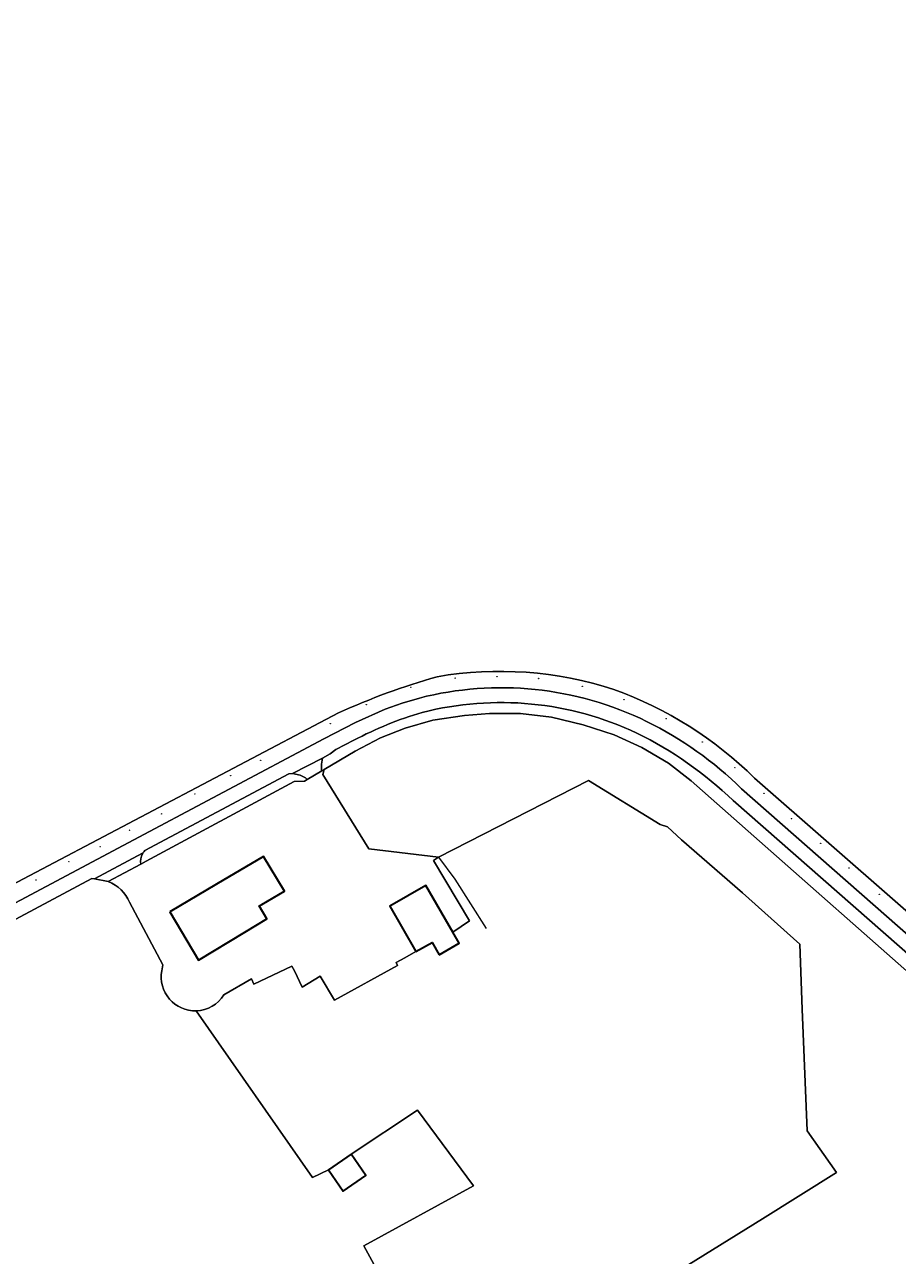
# Model space of a CAD drawing. Header units: metres. Extents: x 200176 to 205485, y 394066 to 399855.
# Tile 7 of 230: x 201427 to 201616, y 395524 to 395791. Entities that reach past the tile are written whole.
import ezdxf
from ezdxf.enums import TextEntityAlignment as Align

# ---------------------------------------------------------------- set-up
doc = ezdxf.new("R2010")
doc.units = ezdxf.units.M
doc.layers.get('0').update_dxf_attribs({"lineweight": 25})
for name, color, linetype, lineweight in [('B-WE-GR-BOOM-S', 90, 'Continuous', 25), ('B-WE-GR-BOS_LOOF-GV', 40, 'Continuous', 13), ('B-WE-GR-BOUWLAND-GV', 80, 'Continuous', 13), ('B-WE-GR-GRAS-GV', 60, 'Continuous', 13), ('B-WE-GR-HAAG-G', 90, 'GR-HAAG1', 13), ('B-WE-IE-TERREINAFSCHEIDING_KUNSTMATIG_HEKWERK-G', 20, 'IE-TERREINAFSCHEIDING-KUNSTMATIG', 18), ('B-WE-OG-BEBOUWING-GV', 7, 'Continuous', 35), ('B-WE-OG-BEBOUWING-T18', 10, 'Continuous', 18), ('B-WE-OG-TERREIN_ERF-GV', 7, 'Continuous', 18), ('B-WE-OG-TOPOGRAFIE-T18', 10, 'Continuous', 18), ('B-WE-OG-WEG-GV', 7, 'Continuous', 18), ('B-WE-VH-VERHARDING_ASFALT-GV', 252, 'Continuous', 18), ('B-WE-VH-VERHARDING_HALFVERHARDING_GRIND-GV', 252, 'Continuous', 18)]:
    doc.layers.add(name, color=color, linetype=linetype, lineweight=lineweight)
doc.styles.add('NLCS-ISO-M20-T18', font='NLCS-ISO.ttf', dxfattribs={"height": 0.036})
doc.linetypes.add('GR-HAAG1', pattern='A,6,[176,NLCS.shx,S=0.125,R=0,X=0,Y=0],-2', length=8)
doc.linetypes.add('IE-TERREINAFSCHEIDING-KUNSTMATIG', pattern='A,4,[82,NLCS.shx,S=0.75,R=90,X=0,Y=0],4,-2', length=10)

# ---------------------------------------------------------------- blocks, each defined once
blk = doc.blocks.new('SGR-BOOM_01-SO')
at = {"linetype": 'ByBlock', "lineweight": 18}
h = blk.add_hatch(color=0, dxfattribs=at)
h.dxf.hatch_style = 1
edge = h.paths.add_edge_path()
edge.add_arc((0, 0), 0.25, 0, 360)
at = {"color": 0, "linetype": 'ByBlock', "lineweight": 18}
for radius in [2, 0.25]:
    blk.add_circle((0, 0), radius, dxfattribs=at)

msp = doc.modelspace()

# ---------------------------------------------------------------- linework, layer by layer
at = {"layer": 'B-WE-GR-BOS_LOOF-GV', "flags": 128}
for points in [[(201619.608, 395584.353), (201585.921, 395614.03), (201571.195, 395627.102), (201566.256, 395630.899), (201560.495, 395634.302), (201554.524, 395637.051), (201547.805, 395639.206), (201540.977, 395640.845), (201534.291, 395641.597), (201527.622, 395641.632), (201522.203, 395641.23), (201515.357, 395640.171), (201509.377, 395638.445), (201504.014, 395636.391), (201498.535, 395633.502), (201491.856, 395629.556), (201491.587, 395628.42), (201501.539, 395612.401), (201516.539, 395610.587), (201548.993, 395627.159), (201564.457, 395617.598), (201566.076, 395617.108), (201569.125, 395614.331), (201582.245, 395602.852), (201594.646, 395591.791), (201595.204, 395577.678), (201596.292, 395551.378), (201602.61, 395542.394), (201586.588, 395532.415), (201546.941, 395507.78)], [(201445.182, 395605.28), (201442.228, 395605.888), (201441.655, 395605.953), (201376.471, 395571.123), (201366.249, 395565.715), (201369.283, 395559.012), (201372.291, 395552.884), (201375.414, 395546.413), (201378.982, 395540.053), (201386.756, 395527.087), (201398.979, 395506.451)], [(201456.731, 395586.023), (201456.965, 395587.291), (201449.763, 395600.821)], [(201519.708, 395491.181), (201500.388, 395526.528), (201524.164, 395539.532), (201512.015, 395555.872), (201497.68, 395546.351), (201500.867, 395541.776), (201495.99, 395538.379), (201492.803, 395542.953), (201489.325, 395541.326), (201464.189, 395577.357)]]:
    msp.add_lwpolyline(points, dxfattribs=at)
at = {"layer": 'B-WE-GR-BOS_LOOF-GV'}
for points in [[(201449.763, 395600.821, 0.2057536), (201445.182, 395605.28)], [(201464.189, 395577.357, -0.4784176), (201456.731, 395586.023)]]:
    msp.add_lwpolyline(points, format="xyb", dxfattribs=at)
at = {"layer": 'B-WE-GR-BOUWLAND-GV', "flags": 128}
for points in [[(201584.897, 395627.632), (201662.902, 395559.381), (201690.637, 395576.237), (201724.193, 395598.193), (201761.147, 395621.527), (201803.096, 395648.015), (201821.753, 395659.795), (201825.98, 395667.83), (201747.012, 395718.272), (201719.952, 395734.775), (201690.37, 395753.502), (201661.245, 395771.941), (201644.745, 395783.286), (201614.243, 395804.259), (201580.756, 395828.434), (201555.175, 395845.818), (201527.455, 395861.361), (201480.413, 395884.344), (201450.331, 395899.42), (201437.871, 395906.038), (201431.448, 395902.144), (201414.779, 395894.851), (201355.962, 395867.98), (201270.869, 395830.66)], [(201270.869, 395830.66), (201287.405, 395796.578), (201300.672, 395763.719), (201325.125, 395701.765), (201360.082, 395612.512), (201368.431, 395589.339), (201374.274, 395578.227), (201426.821, 395605.857), (201494.966, 395641.741)]]:
    msp.add_lwpolyline(points, dxfattribs=at)
at = {"layer": 'B-WE-GR-BOUWLAND-GV'}
for points in [[(201516.245, 395649.578, -0.1221138), (201554.493, 395646.815)], [(201494.966, 395641.741, -0.0390365), (201516.245, 395649.578)], [(201554.493, 395646.815, -0.1096869), (201584.897, 395627.632)]]:
    msp.add_lwpolyline(points, format="xyb", dxfattribs=at)
at = {"layer": 'B-WE-GR-GRAS-GV', "flags": 128}
for points in [[(201569.125, 395614.331), (201566.076, 395617.108), (201564.457, 395617.598), (201548.993, 395627.159), (201516.539, 395610.587), (201515.513, 395609.833), (201523.296, 395596.775), (201519.65, 395594.375), (201521.034, 395591.976), (201516.703, 395589.478), (201515.17, 395592.113), (201511.679, 395590.165), (201509.254, 395588.812), (201507.418, 395587.788), (201507.737, 395587.159), (201494.112, 395579.675), (201490.97, 395584.834), (201487.063, 395582.489), (201485.468, 395586.014), (201484.843, 395586.997), (201476.625, 395583.111), (201476.17, 395584.241), (201470.17, 395580.793)], [(201464.189, 395577.357), (201489.325, 395541.326), (201492.803, 395542.953), (201497.68, 395546.351), (201512.015, 395555.872), (201524.164, 395539.532), (201500.388, 395526.528), (201519.708, 395491.181), (201546.941, 395507.78), (201586.588, 395532.415), (201602.61, 395542.394), (201596.292, 395551.378), (201595.204, 395577.678), (201594.646, 395591.791), (201582.245, 395602.852), (201569.125, 395614.331)]]:
    msp.add_lwpolyline(points, dxfattribs=at)
at = {"layer": 'B-WE-GR-GRAS-GV'}
msp.add_lwpolyline([(201470.17, 395580.793, -0.249447), (201464.189, 395577.357)], format="xyb", dxfattribs=at)
at = {"layer": 'B-WE-GR-HAAG-G', "flags": 128}
for points in [[(201453.348, 395609.719), (201485.379, 395626.927)], [(201507.737, 395587.159), (201494.112, 395579.675), (201490.97, 395584.834), (201487.063, 395582.489), (201485.468, 395586.014)]]:
    msp.add_lwpolyline(points, dxfattribs=at)
at = {"layer": 'B-WE-IE-TERREINAFSCHEIDING_KUNSTMATIG_HEKWERK-G', "flags": 128}
for points in [[(201519.708, 395491.181), (201546.941, 395507.78), (201586.588, 395532.415), (201602.61, 395542.394), (201596.292, 395551.378), (201595.204, 395577.678), (201594.646, 395591.791), (201582.245, 395602.852), (201569.125, 395614.331), (201566.076, 395617.108), (201564.457, 395617.598), (201548.993, 395627.159), (201516.539, 395610.587)], [(201516.539, 395610.587), (201520.126, 395605.839), (201526.84, 395595.126)], [(201512.015, 395555.872), (201524.164, 395539.532), (201500.388, 395526.528)]]:
    msp.add_lwpolyline(points, dxfattribs=at)
at = {"layer": 'B-WE-OG-BEBOUWING-GV', "flags": 128}
for points in [[(201458.452, 395598.726), (201464.699, 395588.326), (201474.698, 395594.367), (201479.436, 395597.229), (201477.781, 395600.044), (201478.338, 395600.374), (201483.257, 395603.221), (201478.702, 395610.705), (201468.577, 395604.715)], [(201516.703, 395589.478), (201521.034, 395591.976), (201519.65, 395594.375), (201513.836, 395604.456), (201506.043, 395599.981), (201511.679, 395590.165), (201515.17, 395592.113)], [(201492.803, 395542.953), (201495.99, 395538.379), (201500.867, 395541.776), (201497.68, 395546.351)]]:
    msp.add_lwpolyline(points, close=True, dxfattribs=at)
at = {"layer": 'B-WE-OG-TERREIN_ERF-GV', "flags": 128}
for points in [[(201516.539, 395610.587), (201501.539, 395612.401), (201491.587, 395628.42), (201491.856, 395629.556), (201491.325, 395629.243), (201488.142, 395627.362), (201487.566, 395627.022), (201485.379, 395626.927), (201453.348, 395609.719), (201452.239, 395609.071), (201445.182, 395605.28)], [(201470.17, 395580.793), (201476.17, 395584.241), (201476.625, 395583.111), (201484.843, 395586.997), (201485.468, 395586.014), (201487.063, 395582.489), (201490.97, 395584.834), (201494.112, 395579.675), (201507.737, 395587.159), (201507.418, 395587.788), (201509.254, 395588.812), (201511.679, 395590.165), (201506.043, 395599.981), (201513.836, 395604.456), (201519.65, 395594.375), (201523.296, 395596.775), (201515.513, 395609.833), (201516.539, 395610.587)], [(201449.763, 395600.821), (201456.965, 395587.291), (201456.731, 395586.023)]]:
    msp.add_lwpolyline(points, dxfattribs=at)
msp.add_lwpolyline([(201458.452, 395598.726), (201468.577, 395604.715), (201478.702, 395610.705), (201483.257, 395603.221), (201478.338, 395600.374), (201477.781, 395600.044), (201479.436, 395597.229), (201474.698, 395594.367), (201464.699, 395588.326)], close=True, dxfattribs=at)
at = {"layer": 'B-WE-OG-TERREIN_ERF-GV'}
for points in [[(201445.182, 395605.28, -0.2057536), (201449.763, 395600.821)], [(201456.731, 395586.023, 0.4784176), (201464.189, 395577.357)], [(201464.189, 395577.357, 0.249447), (201470.17, 395580.793)]]:
    msp.add_lwpolyline(points, format="xyb", dxfattribs=at)
at = {"layer": 'B-WE-OG-WEG-GV'}
for points in [[(201554.493, 395646.815, 0.1221138), (201516.245, 395649.578)], [(201516.245, 395649.578, 0.0390365), (201494.966, 395641.741)], [(201512.423, 395644.975, -0.1782016), (201561.564, 395639.908)], [(201584.897, 395627.632, 0.1096869), (201554.493, 395646.815)], [(201513.057, 395641.876, 0.0507701), (201498.26, 395635.841)], [(201559.449, 395637.393, 0.1745335), (201513.057, 395641.876)], [(201561.564, 395639.908, -0.0800674), (201582.099, 395625.336)], [(201580.249, 395622.788, 0.0776444), (201559.449, 395637.393)], [(201452.581, 395611.311, 0.1999734), (201452.239, 395609.071)], [(201452.663, 395611.438, 0.0147027), (201452.581, 395611.311)], [(201452.854, 395611.689, 0.0272612), (201452.663, 395611.438)], [(201452.971, 395611.817, 0.0205502), (201452.854, 395611.689)]]:
    msp.add_lwpolyline(points, format="xyb", dxfattribs=at)
at = {"layer": 'B-WE-OG-WEG-GV', "flags": 128}
for points in [[(201343.706, 395557.807), (201375.1, 395574.125), (201448.37, 395613.117), (201491.751, 395636.181), (201498.62, 395639.68), (201505.005, 395642.552), (201508.686, 395643.849), (201512.423, 395644.975)], [(201494.966, 395641.741), (201426.821, 395605.857), (201374.274, 395578.227), (201369.223, 395575.571), (201366.641, 395574.214)], [(201498.26, 395635.841), (201494.389, 395633.882), (201493.163, 395632.879), (201491.485, 395632.009), (201491.255, 395630.703), (201491.25, 395629.48), (201491.325, 395629.243), (201491.856, 395629.556), (201498.535, 395633.502), (201504.014, 395636.391), (201509.377, 395638.445), (201515.357, 395640.171), (201522.203, 395641.23), (201527.622, 395641.632), (201534.291, 395641.597), (201540.977, 395640.845), (201547.805, 395639.206), (201554.524, 395637.051), (201560.495, 395634.302), (201566.256, 395630.899), (201571.195, 395627.102), (201585.921, 395614.03), (201619.608, 395584.353)], [(201485.379, 395626.927), (201487.566, 395627.022), (201488.142, 395627.362), (201487.788, 395627.722), (201486.654, 395628.296), (201484.989, 395628.643), (201484.218, 395628.581), (201453.115, 395611.977), (201452.971, 395611.817)], [(201452.239, 395609.071), (201453.348, 395609.719), (201485.379, 395626.927)], [(201582.099, 395625.336), (201658.918, 395557.841), (201661.385, 395557.658), (201663.076, 395557.625), (201664.766, 395557.75), (201662.902, 395559.381), (201584.897, 395627.632)], [(201664.537, 395548.82), (201580.249, 395622.788)]]:
    msp.add_lwpolyline(points, dxfattribs=at)
at = {"layer": 'B-WE-VH-VERHARDING_ASFALT-GV'}
for points in [[(201561.564, 395639.908, 0.1782016), (201512.423, 395644.975)], [(201498.26, 395635.841, -0.0507701), (201513.057, 395641.876)], [(201513.057, 395641.876, -0.1745335), (201559.449, 395637.393)], [(201582.099, 395625.336, 0.0800674), (201561.564, 395639.908)], [(201559.449, 395637.393, -0.0776444), (201580.249, 395622.788)], [(201452.663, 395611.438, -0.0272612), (201452.854, 395611.689)], [(201452.854, 395611.689, -0.0205502), (201452.971, 395611.817)]]:
    msp.add_lwpolyline(points, format="xyb", dxfattribs=at)
at = {"layer": 'B-WE-VH-VERHARDING_ASFALT-GV', "flags": 128}
for points in [[(201512.423, 395644.975), (201508.686, 395643.849), (201505.005, 395642.552), (201498.62, 395639.68), (201491.751, 395636.181), (201448.37, 395613.117), (201375.1, 395574.125), (201343.706, 395557.807)], [(201452.971, 395611.817), (201453.115, 395611.977), (201484.218, 395628.581), (201484.989, 395628.643), (201491.485, 395632.009), (201493.163, 395632.879), (201494.389, 395633.882), (201498.26, 395635.841)], [(201580.249, 395622.788), (201664.537, 395548.82), (201667.814, 395545.944), (201676.971, 395537.936), (201679.641, 395539.691), (201670.004, 395548.101), (201666.61, 395551.083), (201658.918, 395557.841), (201582.099, 395625.336)], [(201346.981, 395555.521), (201364.721, 395564.906), (201366.249, 395565.715), (201376.471, 395571.123), (201441.655, 395605.953), (201442.228, 395605.888), (201452.595, 395611.402), (201452.663, 395611.438)]]:
    msp.add_lwpolyline(points, dxfattribs=at)
at = {"layer": 'B-WE-VH-VERHARDING_HALFVERHARDING_GRIND-GV', "flags": 128}
msp.add_lwpolyline([(201491.485, 395632.009), (201484.989, 395628.643), (201486.654, 395628.296), (201487.788, 395627.722), (201488.142, 395627.362), (201491.325, 395629.243), (201491.25, 395629.48), (201491.255, 395630.703)], close=True, dxfattribs=at)
for points in [[(201452.663, 395611.438), (201452.595, 395611.402), (201442.228, 395605.888), (201445.182, 395605.28)], [(201445.182, 395605.28), (201452.239, 395609.071)]]:
    msp.add_lwpolyline(points, dxfattribs=at)
at = {"layer": 'B-WE-VH-VERHARDING_HALFVERHARDING_GRIND-GV'}
for points in [[(201452.239, 395609.071, -0.1999734), (201452.581, 395611.311)], [(201452.581, 395611.311, -0.0147027), (201452.663, 395611.438)]]:
    msp.add_lwpolyline(points, format="xyb", dxfattribs=at)

# ---------------------------------------------------------------- block references
at = {"layer": 'B-WE-GR-BOOM-S', "xscale": 0.02, "yscale": 0.02, "zscale": 0.02}
for p in [(201510.584, 395647.279), (201520.178, 395649.272), (201529.227, 395649.575), (201538.215, 395649.228), (201547.639, 395647.498), (201556.682, 395644.601), (201500.981, 395643.546), (201493.19, 395639.407), (201565.781, 395640.516), (201573.612, 395635.474), (201478.135, 395631.485), (201580.634, 395629.89), (201471.65, 395628.207), (201463.897, 395624.208), (201586.938, 395624.353), (201456.674, 395619.943), (201592.872, 395618.898), (201449.731, 395616.404), (201443.423, 395612.829), (201599.206, 395613.549), (201436.672, 395609.628), (201605.329, 395608.226), (201429.572, 395605.659), (201611.883, 395602.562)]:
    msp.add_blockref('SGR-BOOM_01-SO', p, dxfattribs=at)

# ---------------------------------------------------------------- texts
at = {"layer": 'B-WE-OG-BEBOUWING-T18', "style": 'NLCS-ISO-M20-T18'}
msp.add_text('8', height=0.036, rotation=30.6, dxfattribs=at).set_placement((201465.549, 395598.277), align=Align.MIDDLE)
at = {"layer": 'B-WE-OG-TOPOGRAFIE-T18', "style": 'NLCS-ISO-M20-T18'}
msp.add_text('Nieuwlandsestraat', height=0.036, rotation=28.1, dxfattribs=at).set_placement((201462.153, 395618.027), align=Align.MIDDLE)

doc.saveas('drawing.dxf')
